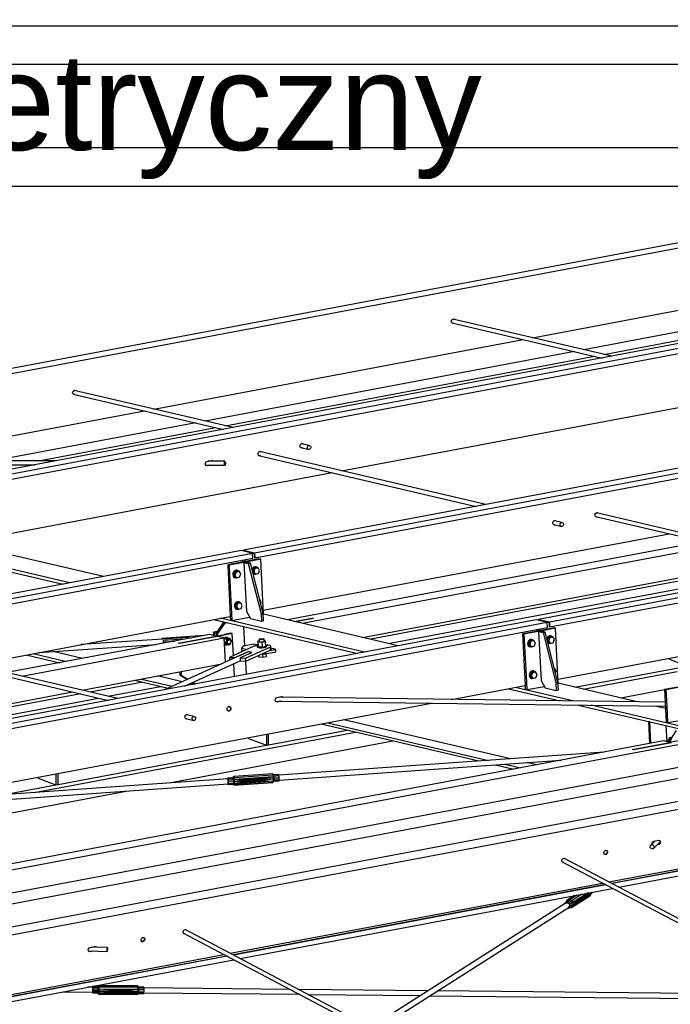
# Paper-space layout 'A0 Advance Steel' of a CAD drawing. Header units: millimetres. Extents: x -21 to 1320, y -7 to 928.
# Tile 57 of 134: x 868 to 902, y 168 to 219. Entities that reach past the tile are written whole.
import ezdxf

# ---------------------------------------------------------------- set-up
doc = ezdxf.new("R2010")
doc.units = ezdxf.units.MM
doc.layers.get('0').update_dxf_attribs({"linetype": 'CONTINUOUS'})
for name, color, linetype in [('AS_Belki', 145, 'CONTINUOUS'), ('AS_Blachy', 30, 'CONTINUOUS'), ('AS_Czesci specjalne', 31, 'CONTINUOUS'), ('AS_Sruby', 9, 'CONTINUOUS')]:
    doc.layers.add(name, color=color, linetype=linetype)
doc.styles.add('Arial', font='arial.ttf', dxfattribs={"height": 150})

psp = doc.layouts.new('A0 Advance Steel')

# ---------------------------------------------------------------- linework, layer by layer
at = {"color": 3, "ltscale": 0.25}
for points in [[(626.671, 210.269), (626.671, 424.869), (970.271, 424.869), (970.271, 210.269), (626.671, 210.269)], [(628.671, 212.269), (628.671, 422.869), (968.271, 422.869), (968.271, 212.269), (628.671, 212.269)], [(615.595, 29.995), (615.595, 218.595), (1093.195, 218.595), (1093.195, 29.995), (615.595, 29.995)], [(617.595, 31.995), (617.595, 216.595), (1091.195, 216.595), (1091.195, 31.995), (617.595, 31.995)]]:
    psp.add_lwpolyline(points, dxfattribs=at)
at = {"layer": 'AS_Belki', "linetype": 'Continuous', "ltscale": 0.25}
for p, q in [((955.269, 212.056), (864.671, 194.988)), ((865.244, 194.854), (955.269, 211.814)), ((865.257, 194.593), (955.269, 211.551)), ((907.399, 208.259), (854.855, 198.36)), ((908.051, 208.106), (854.855, 198.084)), ((955.269, 205.595), (879.952, 191.406)), ((880.526, 191.272), (955.269, 205.353)), ((880.539, 191.011), (955.269, 205.09)), ((894.936, 202.424), (908.051, 204.894)), ((908.309, 203.819), (897.596, 201.8)), ((890.721, 203.267), (890.749, 203.355)), ((890.749, 203.19), (890.721, 203.267)), ((890.746, 203.199), (898.549, 201.37)), ((890.749, 203.355), (890.819, 203.402)), ((890.819, 203.169), (890.749, 203.19)), ((890.81, 203.184), (890.797, 203.176)), ((899.037, 201.462), (890.805, 203.392)), ((890.817, 203.401), (890.865, 203.386)), ((890.819, 203.402), (890.888, 203.381)), ((890.833, 203.179), (890.819, 203.169)), ((890.865, 203.386), (890.869, 203.377)), ((890.888, 203.381), (890.892, 203.372)), ((898.628, 201.558), (908.233, 203.368)), ((875.305, 198.725), (894.448, 202.332)), ((897.108, 201.708), (877.964, 198.102)), ((878.997, 197.86), (898.14, 201.466)), ((871.089, 199.569), (871.118, 199.656)), ((871.118, 199.492), (871.089, 199.569)), ((871.118, 199.656), (871.187, 199.703)), ((879.406, 197.764), (871.173, 199.694)), ((871.186, 199.702), (871.234, 199.688)), ((871.187, 199.703), (871.257, 199.682)), ((871.234, 199.688), (871.237, 199.679)), ((871.257, 199.682), (871.26, 199.673)), ((885.036, 195.522), (908.542, 199.951)), ((871.115, 199.501), (878.918, 197.672)), ((871.187, 199.471), (871.118, 199.492)), ((871.179, 199.486), (871.166, 199.477)), ((871.202, 199.481), (871.187, 199.471)), ((955.269, 199.134), (895.234, 187.824)), ((861.128, 196.054), (874.817, 198.633)), ((895.807, 187.69), (955.269, 198.892)), ((895.821, 187.429), (955.269, 198.629)), ((877.476, 198.01), (867.035, 196.043)), ((869.329, 196.038), (878.509, 197.768)), ((892.506, 193.771), (880.784, 196.519)), ((882.916, 196.735), (883.353, 196.632)), ((883.343, 196.841), (882.965, 196.93)), ((870.236, 196.036), (854.855, 196.067)), ((878.06, 196.013), (878.3, 196.058)), ((878.98, 196.019), (878.105, 196.021)), ((880.735, 196.324), (892.018, 193.679)), ((854.855, 195.858), (869.139, 195.83)), ((877.995, 195.812), (878.991, 195.81)), ((878.212, 195.812), (878.056, 195.783)), ((878.254, 195.812), (878.072, 195.778)), ((865.695, 191.878), (884.548, 195.43)), ((896.443, 192.848), (896.066, 192.937)), ((898.198, 193.153), (909.481, 190.508)), ((909.969, 190.6), (898.247, 193.348)), ((896.016, 192.742), (896.454, 192.639)), ((880.977, 188.296), (902.011, 192.259)), ((870.943, 189.709), (863.472, 191.46)), ((872.688, 190.037), (865.706, 191.674)), ((879.952, 191.406), (879.955, 191.359)), ((879.952, 191.406), (880.526, 191.272)), ((903.746, 191.853), (882.234, 187.8)), ((882.998, 187.621), (904.51, 191.673)), ((879.843, 191.385), (854.855, 186.678)), ((854.855, 186.435), (880.416, 191.251)), ((854.855, 186.172), (880.43, 190.99)), ((863.122, 191.394), (870.592, 189.643)), ((880.416, 191.251), (879.843, 191.385)), ((879.973, 191.369), (879.974, 191.355)), ((879.973, 191.369), (880.508, 191.244)), ((879.978, 190.905), (879.983, 190.811)), ((879.997, 190.908), (880.002, 190.814)), ((880.43, 190.99), (880.416, 191.251)), ((880.508, 191.244), (880.52, 191.015)), ((880.52, 191.015), (880.539, 191.011)), ((880.526, 191.272), (880.539, 191.011)), ((886.115, 186.89), (907.626, 190.943)), ((879.893, 190.794), (879.888, 190.888)), ((865.962, 185.468), (879.266, 187.974)), ((886.225, 186.127), (878.754, 187.878)), ((887.97, 186.455), (880.987, 188.092)), ((882.578, 187.719), (883.494, 187.892)), ((883.571, 187.874), (882.654, 187.701)), ((883.494, 187.892), (883.571, 187.874)), ((895.125, 187.804), (854.855, 180.217)), ((854.855, 179.975), (895.698, 187.669)), ((854.855, 179.711), (895.712, 187.408)), ((878.403, 187.812), (885.874, 186.061)), ((895.698, 187.669), (895.125, 187.804)), ((895.17, 187.304), (895.26, 187.321)), ((895.234, 187.824), (895.237, 187.777)), ((895.234, 187.824), (895.807, 187.69)), ((895.255, 187.787), (895.256, 187.773)), ((895.255, 187.787), (895.79, 187.662)), ((895.26, 187.323), (895.265, 187.229)), ((895.279, 187.327), (895.283, 187.232)), ((895.712, 187.408), (895.698, 187.669)), ((895.79, 187.662), (895.802, 187.433)), ((895.802, 187.433), (895.821, 187.429)), ((895.807, 187.69), (895.821, 187.429)), ((878.181, 187.036), (867.697, 185.061)), ((868.461, 184.882), (878.945, 186.857)), ((877.087, 186.891), (871.516, 186.514)), ((876.562, 186.586), (878.525, 186.956)), ((878.601, 186.938), (876.638, 186.568)), ((878.525, 186.956), (878.181, 187.036)), ((878.945, 186.857), (878.601, 186.938)), ((879.009, 185.602), (878.945, 186.857)), ((895.174, 187.212), (895.17, 187.306)), ((873.433, 183.717), (861.711, 186.464)), ((869.347, 186.105), (875.42, 186.516)), ((876.638, 186.568), (876.562, 186.586)), ((896.259, 184.715), (906.203, 186.588)), ((861.661, 186.27), (872.945, 183.625)), ((868.689, 185.982), (870.424, 185.575)), ((869.04, 186.048), (870.775, 185.641)), ((871.606, 185.798), (870.081, 186.155)), ((880.146, 186.116), (875.854, 184.173)), ((871.578, 184.151), (878.82, 185.516)), ((876.889, 184.368), (879.782, 185.678)), ((897.133, 184.308), (902.946, 185.403)), ((876.77, 184.587), (875.487, 184.888)), ((897.558, 184.208), (902.437, 185.127)), ((874.305, 184.665), (876.042, 184.258)), ((874.656, 184.731), (876.258, 184.356)), ((877.342, 184.453), (877.168, 184.494)), ((890.74, 183.675), (894.548, 184.392)), ((897.027, 183.595), (894.036, 184.296)), ((900.356, 183.552), (896.269, 184.51)), ((854.855, 181.001), (871.09, 184.06)), ((881.685, 183.774), (881.925, 183.819)), ((901.806, 183.534), (881.769, 183.789)), ((893.685, 184.23), (896.358, 183.603)), ((899.505, 183.752), (901.773, 184.179)), ((854.855, 176.914), (889.702, 183.479)), ((881.616, 183.582), (901.816, 183.325)), ((881.869, 183.579), (881.681, 183.544)), ((881.909, 183.579), (881.697, 183.539)), ((897.3, 183.382), (904.012, 181.809)), ((904.012, 181.957), (897.969, 183.374)), ((901.822, 183.208), (901.298, 183.331)), ((877.37, 182.794), (876.992, 182.882)), ((876.943, 182.688), (877.381, 182.585)), ((883.971, 182.4), (892.157, 180.481)), ((884.322, 182.466), (892.642, 180.515)), ((893.794, 180.597), (885.153, 182.622)), ((869.092, 178.845), (885.748, 181.983)), ((881.243, 181.314), (885.323, 182.083)), ((901.715, 181.52), (854.855, 172.692)), ((854.855, 172.369), (902.479, 181.341)), ((870.336, 179.259), (881.134, 181.294)), ((876.098, 179.342), (887.695, 181.527)), ((881.134, 181.294), (881.181, 181.302)), ((881.181, 181.302), (881.243, 181.314)), ((900.096, 181.07), (902.059, 181.439)), ((902.135, 181.422), (900.172, 181.052)), ((902.059, 181.439), (901.715, 181.52)), ((898.64, 180.941), (881.782, 179.745)), ((900.172, 181.052), (900.096, 181.07)), ((904.591, 180.537), (855.096, 171.212)), ((914.269, 180.595), (858.21, 170.034)), ((914.842, 180.293), (858.783, 169.732)), ((881.8, 179.484), (896.41, 180.521)), ((893.015, 180.28), (893.958, 180.059)), ((893.5, 180.314), (894.309, 180.125)), ((895.14, 180.281), (894.652, 180.396)), ((857.691, 171.154), (905.272, 180.118)), ((863.189, 178.164), (879.148, 179.296)), ((879.129, 179.557), (863.875, 178.475)), ((867.561, 178.736), (870.227, 179.239)), ((870.227, 179.239), (870.336, 179.259)), ((859.218, 176.162), (873.868, 178.922)), ((898.886, 174.214), (914.676, 177.189)), ((915.146, 177.166), (899.041, 174.132)), ((915.166, 177.156), (899.06, 174.122)), ((899.407, 173.939), (915.152, 176.906)), ((901.295, 176.337), (901.064, 176.117)), ((901.199, 175.953), (901.541, 176.277)), ((901.231, 176.325), (901.471, 176.37)), ((901.459, 176.145), (901.387, 176.131)), ((901.44, 176.155), (901.405, 176.148)), ((901.513, 176.205), (901.43, 176.153)), ((901.459, 176.145), (901.44, 176.155)), ((896.467, 175.256), (908.975, 168.659)), ((909.302, 168.72), (896.557, 175.442)), ((879.255, 170.515), (898.559, 174.152)), ((898.714, 174.071), (879.41, 170.434)), ((898.733, 174.061), (879.429, 170.424)), ((879.776, 170.241), (899.08, 173.878)), ((896.684, 173.133), (886.533, 166.677)), ((886.803, 166.534), (896.825, 172.908)), ((876.836, 171.557), (889.343, 164.96)), ((889.67, 165.022), (876.926, 171.744)), ((871.916, 170.634), (872.884, 170.613)), ((872.115, 170.63), (871.971, 170.603)), ((871.971, 170.603), (871.99, 170.593)), ((872.179, 170.628), (871.99, 170.593)), ((872.002, 170.819), (872.242, 170.864)), ((872.884, 170.814), (872.074, 170.832)), ((858.618, 166.628), (878.927, 170.454)), ((879.082, 170.372), (859.088, 166.605)), ((859.094, 166.344), (879.448, 170.179)), ((879.101, 170.362), (859.107, 166.595)), ((870.611, 168.514), (872.132, 168.498)), ((872.135, 168.749), (871.873, 168.752)), ((874.786, 168.47), (882.849, 168.386)), ((882.363, 168.642), (874.788, 168.721)), ((889.504, 168.567), (882.816, 168.637)), ((907.485, 168.378), (889.991, 168.562)), ((883.302, 168.381), (889.116, 168.32)), ((889.603, 168.315), (906.223, 168.14))]:
    psp.add_line(p, q, dxfattribs=at)
at = {"layer": 'AS_Belki', "linetype": 'Continuous', "ltscale": 0.25, "extrusion": (0.573065, -0.134322, 0.808427)}
for centre, radius in [((393.132, -658.983, 479.789), 0.107), ((392.234, -670.031, 487.833), 0.107), ((378.991, -658.213, 479.229), 0.12), ((378.093, -656.873, 478.254), 0.107)]:
    psp.add_circle(centre, radius, dxfattribs=at)
at = {"layer": 'AS_Belki', "linetype": 'Continuous', "ltscale": 0.25, "extrusion": (0.967187, -0.001899, 0.254057)}
psp.add_circle((197.64, -223.214, 849.772), 0.107, dxfattribs=at)
at = {"layer": 'AS_Belki', "linetype": 'Continuous', "ltscale": 0.25, "extrusion": (-0.275874, -0.262288, 0.924715)}
psp.add_circle((493.336, 716.07, -294.77), 0.107, dxfattribs=at)
at = {"layer": 'AS_Belki', "linetype": 'Continuous', "ltscale": 0.25, "extrusion": (0.573065, -0.302263, 0.761731)}
for centre in [(574.729, -543.068, 461.909), (559.537, -528.509, 449.525)]:
    psp.add_circle(centre, 0.12, dxfattribs=at)
at = {"layer": 'AS_Belki', "linetype": 'Continuous', "ltscale": 0.25, "extrusion": (0.997846, -0.022324, 0.061693)}
psp.add_circle((190.194, -53.601, 867.193), 0.107, dxfattribs=at)
at = {"layer": 'AS_Belki', "linetype": 'Continuous', "ltscale": 0.25, "extrusion": (-0.573065, 0.134322, -0.808427)}
for centre, start, end in [((-392.234, -657.04, -478.375), 331.6117, 210.2695), ((-392.234, -657.024, -478.364), 171.1627, 210.2696), ((-393.132, -658.681, -479.57), 331.6115, 210.2695), ((-393.132, -658.665, -479.558), 331.6116, 339.5739), ((-393.132, -658.665, -479.558), 171.1627, 210.2695), ((-391.108, -654.981, -476.876), 340.3237, 160.3237), ((-391.206, -655.145, -476.996), 170.3274, 216.7529), ((-391.206, -655.161, -477.007), 160.3237, 214.1619), ((-392.234, -657.024, -478.364), 331.6117, 339.5739), ((-392.234, -669.729, -487.614), 331.6116, 210.2695), ((-392.234, -669.713, -487.602), 171.1627, 210.2695), ((-393.132, -671.37, -488.809), 331.6116, 210.2695), ((-393.132, -671.354, -488.797), 331.6116, 339.574), ((-393.132, -671.354, -488.797), 171.1627, 210.2695), ((-392.234, -669.713, -487.602), 331.6116, 339.5739), ((-380.019, -660.092, -480.597), 340.3237, 160.3237), ((-380.117, -660.256, -480.717), 170.3275, 213.7715), ((-380.117, -660.272, -480.728), 160.3237, 211.3503), ((-378.991, -658.197, -479.217), 171.1628, 339.574), ((-378.093, -656.572, -478.034), 331.6116, 210.2695), ((-378.093, -656.556, -478.023), 171.1627, 210.2696), ((-378.093, -656.556, -478.023), 331.6117, 339.574)]:
    psp.add_arc(centre, 0.12, start, end, dxfattribs=at)
at = {"layer": 'AS_Belki', "linetype": 'Continuous', "ltscale": 0.25, "extrusion": (-0.994486, -0.067231, 0.080487)}
psp.add_arc((-127.175, 71.448, -884.814), 0.133, 122.7088, 168.5315, dxfattribs=at)
at = {"layer": 'AS_Belki', "linetype": 'Continuous', "ltscale": 0.25, "extrusion": (-0.44111, -0.199734, 0.874945)}
psp.add_arc((193.625, 768.721, -425.434), 0.133, 95.9849, 200.8402, dxfattribs=at)
at = {"layer": 'AS_Belki', "linetype": 'Continuous', "ltscale": 0.25, "extrusion": (-0.573065, 0.302263, -0.761731)}
for centre, start, end in [((-576.311, -544.584, -463.198), 51.7123, 148.8074), ((-576.462, -544.713, -463.308), 196.5307, 328.8074), ((-576.462, -544.729, -463.322), 148.8074, 328.8074), ((-574.729, -543.052, -461.895), 196.5308, 2.6225), ((-573.348, -541.745, -460.783), 331.5473, 204.0752), ((-573.348, -541.728, -460.769), 331.5471, 2.6224), ((-573.348, -541.728, -460.769), 196.5308, 204.0752), ((-560.918, -529.832, -450.651), 331.5467, 204.0752), ((-560.918, -529.816, -450.637), 331.5471, 2.6224), ((-560.918, -529.816, -450.637), 196.5308, 204.0752), ((-559.537, -528.492, -449.511), 196.5308, 2.6224), ((-557.804, -526.848, -448.112), 328.8074, 148.8074), ((-557.804, -526.831, -448.098), 328.8074, 2.6225), ((-557.956, -526.993, -448.236), 148.8074, 203.733), ((-557.956, -526.977, -448.222), 196.5308, 209.7558)]:
    psp.add_arc(centre, 0.12, start, end, dxfattribs=at)
at = {"layer": 'AS_Blachy', "linetype": 'Continuous', "ltscale": 0.25}
for p, q in [((880.765, 190.958), (879.129, 190.65)), ((880.842, 190.94), (880.078, 190.796)), ((880.842, 190.94), (880.765, 190.958)), ((880.989, 188.069), (880.842, 190.94)), ((879.129, 190.65), (879.266, 187.974)), ((879.206, 190.632), (879.129, 190.65)), ((879.969, 190.776), (879.206, 190.632)), ((879.206, 190.632), (879.232, 190.11)), ((880.024, 190.786), (879.969, 190.776)), ((879.969, 190.776), (880.099, 188.231)), ((879.969, 190.776), (880.198, 190.722)), ((880.078, 190.796), (880.024, 190.786)), ((880.307, 190.743), (880.078, 190.796)), ((880.198, 190.722), (880.307, 190.743)), ((880.198, 190.722), (880.86, 188.117)), ((880.969, 188.137), (880.307, 190.743)), ((908.055, 190.842), (886.544, 186.79)), ((887.456, 186.576), (908.967, 190.629)), ((879.232, 190.11), (879.316, 188.478)), ((879.316, 188.478), (879.353, 187.761)), ((879.266, 187.974), (879.276, 187.778)), ((879.353, 187.761), (880.266, 187.933)), ((880.099, 188.231), (880.307, 187.86)), ((880.307, 187.86), (880.88, 187.725)), ((880.86, 188.117), (880.969, 188.137)), ((880.86, 188.117), (880.88, 187.725)), ((880.989, 187.746), (880.969, 188.137)), ((880.973, 188.066), (880.989, 188.069)), ((883.571, 187.874), (882.654, 187.701)), ((883.571, 187.874), (883.494, 187.892)), ((878.846, 187.57), (878.528, 187.101)), ((878.963, 187.611), (878.604, 187.083)), ((878.886, 187.629), (878.846, 187.57)), ((879.05, 187.66), (878.886, 187.629)), ((878.963, 187.611), (878.886, 187.629)), ((879.126, 187.642), (878.963, 187.611)), ((879.276, 187.778), (879.353, 187.761)), ((880.024, 186.451), (879.973, 187.444)), ((880.88, 187.725), (880.989, 187.746)), ((896.123, 187.358), (895.36, 187.214)), ((896.047, 187.376), (895.72, 187.314)), ((896.123, 187.358), (896.047, 187.376)), ((896.27, 184.487), (896.123, 187.358)), ((877.924, 186.988), (875.721, 186.839)), ((875.721, 186.839), (875.723, 186.798)), ((875.721, 186.839), (875.74, 186.8)), ((878.409, 187.021), (878.284, 187.012)), ((878.525, 186.956), (878.949, 187.036)), ((878.528, 187.101), (878.535, 186.958)), ((878.604, 187.083), (878.528, 187.101)), ((879.365, 187.082), (878.601, 186.938)), ((878.604, 187.083), (878.61, 186.972)), ((879.288, 187.099), (878.949, 187.036)), ((879.365, 187.082), (879.288, 187.099)), ((879.423, 185.942), (879.365, 187.082)), ((894.738, 187.13), (894.411, 187.068)), ((894.411, 187.068), (894.548, 184.392)), ((894.487, 187.05), (894.411, 187.068)), ((895.251, 187.194), (894.487, 187.05)), ((894.487, 187.05), (894.598, 184.896)), ((895.72, 187.314), (894.738, 187.13)), ((895.36, 187.214), (895.251, 187.194)), ((895.305, 187.204), (895.251, 187.194)), ((895.251, 187.194), (895.381, 184.649)), ((895.251, 187.194), (895.48, 187.14)), ((895.36, 187.214), (895.305, 187.204)), ((895.589, 187.161), (895.36, 187.214)), ((895.48, 187.14), (895.589, 187.161)), ((895.48, 187.14), (896.142, 184.535)), ((896.251, 184.555), (895.589, 187.161)), ((876.912, 186.797), (875.778, 186.721)), ((875.778, 186.721), (875.785, 186.585)), ((875.778, 186.721), (875.807, 186.659)), ((875.807, 186.659), (876.385, 186.698)), ((875.811, 186.59), (875.807, 186.659)), ((876.638, 186.568), (876.562, 186.586)), ((880.489, 186.425), (879.225, 185.852)), ((879.928, 186.433), (879.846, 186.337)), ((879.846, 186.337), (879.853, 186.206)), ((879.846, 186.337), (880.142, 186.268)), ((880.473, 186.536), (879.928, 186.433)), ((880.061, 185.811), (881.192, 186.323)), ((880.707, 186.481), (880.473, 186.536)), ((881.192, 186.323), (881.325, 186.384)), ((881.325, 186.384), (881.333, 186.227)), ((881.38, 186.265), (881.372, 186.421)), ((881.619, 186.267), (881.377, 186.324)), ((879.225, 185.852), (879.232, 185.703)), ((879.225, 185.852), (879.511, 185.838)), ((879.511, 185.838), (880.105, 186.107)), ((879.512, 185.829), (879.511, 185.838)), ((880.368, 186.094), (879.774, 185.825)), ((879.774, 185.825), (879.782, 185.669)), ((879.774, 185.825), (880.061, 185.811)), ((879.853, 186.206), (879.954, 186.183)), ((880.069, 185.655), (880.061, 185.811)), ((880.069, 185.655), (881.333, 186.227)), ((880.105, 186.107), (880.106, 186.098)), ((880.115, 186.102), (880.105, 186.107)), ((880.368, 186.094), (880.359, 186.09)), ((880.901, 186.031), (881.08, 186.034)), ((881.08, 186.034), (881.076, 186.111)), ((881.08, 186.034), (881.626, 186.137)), ((881.281, 186.203), (881.619, 186.267)), ((881.626, 186.137), (881.619, 186.267)), ((902.005, 185.797), (902.026, 185.754)), ((879.479, 184.856), (879.444, 185.525)), ((879.782, 185.669), (880.069, 185.655)), ((880.1, 184.973), (880.065, 185.655)), ((902.026, 185.754), (902.946, 185.403)), ((876.638, 185.105), (876.645, 184.954)), ((876.645, 184.954), (877.039, 184.709)), ((876.722, 184.936), (876.645, 184.954)), ((876.712, 185.119), (876.722, 184.936)), ((876.722, 184.936), (877.066, 184.722)), ((894.598, 184.896), (894.634, 184.179)), ((874.734, 184.565), (872.007, 184.051)), ((872.919, 183.837), (875.646, 184.351)), ((877.293, 184.551), (877.425, 184.469)), ((877.321, 184.563), (877.462, 184.476)), ((894.548, 184.392), (894.558, 184.196)), ((894.634, 184.179), (895.548, 184.351)), ((895.381, 184.649), (895.589, 184.278)), ((895.589, 184.278), (896.162, 184.143)), ((896.142, 184.535), (896.251, 184.555)), ((896.142, 184.535), (896.162, 184.143)), ((896.271, 184.164), (896.251, 184.555)), ((896.255, 184.484), (896.27, 184.487)), ((902.48, 184.284), (901.849, 184.165)), ((902.478, 184.316), (902.072, 184.239)), ((871.519, 183.959), (854.855, 180.82)), ((854.855, 180.434), (872.431, 183.745)), ((894.558, 184.196), (894.634, 184.179)), ((896.162, 184.143), (896.271, 184.164)), ((902.072, 184.239), (901.772, 184.183)), ((901.772, 184.183), (901.859, 182.486)), ((901.849, 184.165), (901.772, 184.183)), ((901.849, 184.165), (901.892, 183.317)), ((901.892, 183.317), (901.936, 182.468)), ((900.941, 182.529), (901, 181.385)), ((901.017, 182.511), (900.941, 182.529)), ((901.074, 181.399), (901.017, 182.511)), ((901.859, 182.486), (901.936, 182.468)), ((901.907, 181.475), (901.864, 182.313)), ((901.936, 182.468), (902.567, 182.587)), ((881.134, 181.865), (881.134, 181.294)), ((881.243, 181.314), (881.243, 181.886)), ((902.38, 182.054), (902.062, 181.584)), ((880.192, 181.688), (880.213, 181.644)), ((880.213, 181.644), (881.134, 181.294)), ((881.134, 181.294), (881.243, 181.314)), ((902.135, 181.422), (900.172, 181.052)), ((902.483, 181.519), (902.059, 181.439)), ((902.062, 181.584), (902.069, 181.441)), ((902.138, 181.566), (902.062, 181.584)), ((900.172, 181.052), (900.096, 181.07)), ((870.227, 179.81), (870.227, 179.239)), ((870.336, 179.259), (870.336, 179.831)), ((869.286, 179.633), (869.307, 179.589)), ((869.307, 179.589), (870.227, 179.239)), ((870.227, 179.239), (870.336, 179.259))]:
    psp.add_line(p, q, dxfattribs=at)
at = {"layer": 'AS_Blachy', "linetype": 'Continuous', "ltscale": 0.25, "extrusion": (0.050137, -0.978882, -0.198184)}
for centre, start, end in [((885.512, -28.089, -138.919), 265.8505, 336.1574), ((888.604, -27.911, -138.038), 206.7969, 237.177), ((888.604, -27.911, -138.038), 283.7428, 26.7865)]:
    psp.add_arc(centre, 0.147, start, end, dxfattribs=at)
at = {"layer": 'AS_Blachy', "linetype": 'Continuous', "ltscale": 0.25, "extrusion": (-0.050137, 0.978882, 0.198184)}
for centre, start, end in [((-889.289, -27.964, 138.302), 295.2954, 333.2083), ((-889.289, -27.964, 138.302), 153.2083, 245.0016), ((-889.289, -27.933, 138.148), 153.2083, 175.7083)]:
    psp.add_arc(centre, 0.467, start, end, dxfattribs=at)
at = {"layer": 'AS_Czesci specjalne', "linetype": 'Continuous', "ltscale": 0.25}
for p, q in [((879.397, 179.609), (879.44, 179.669)), ((879.44, 179.669), (879.43, 179.661)), ((881.453, 179.811), (879.44, 179.669)), ((879.44, 179.669), (879.454, 179.618)), ((879.454, 179.618), (881.466, 179.76)), ((881.479, 179.664), (879.467, 179.521)), ((881.479, 179.664), (880.477, 179.558)), ((881.479, 179.664), (880.508, 179.554)), ((880.535, 179.538), (881.479, 179.664)), ((881.453, 179.811), (881.466, 179.76)), ((881.502, 179.758), (881.453, 179.811)), ((881.466, 179.76), (881.479, 179.664)), ((881.466, 179.76), (881.512, 179.72)), ((881.479, 179.664), (881.488, 179.548)), ((881.479, 179.664), (881.522, 179.649)), ((881.773, 179.777), (881.502, 179.758)), ((881.502, 179.758), (881.512, 179.72)), ((881.512, 179.72), (881.783, 179.739)), ((881.512, 179.72), (881.522, 179.649)), ((881.522, 179.649), (881.793, 179.668)), ((881.783, 179.739), (881.773, 179.777)), ((881.793, 179.668), (881.783, 179.739)), ((881.8, 179.582), (881.793, 179.668)), ((879.118, 179.584), (879.116, 179.556)), ((879.126, 179.589), (879.118, 179.584)), ((879.12, 179.558), (879.127, 179.563)), ((879.128, 179.559), (879.12, 179.558)), ((879.12, 179.558), (879.128, 179.559)), ((879.12, 179.556), (879.12, 179.558)), ((879.397, 179.609), (879.126, 179.589)), ((879.136, 179.552), (879.126, 179.589)), ((879.127, 179.563), (879.136, 179.532)), ((879.134, 179.295), (879.142, 179.263)), ((879.136, 179.552), (879.407, 179.571)), ((879.146, 179.48), (879.136, 179.552)), ((879.136, 179.532), (879.144, 179.472)), ((879.141, 179.289), (879.139, 179.296)), ((879.148, 179.294), (879.141, 179.289)), ((879.142, 179.263), (879.414, 179.282)), ((879.142, 179.263), (879.15, 179.269)), ((879.144, 179.472), (879.149, 179.399)), ((879.146, 179.48), (879.417, 179.499)), ((879.152, 179.394), (879.146, 179.48)), ((879.151, 179.335), (879.148, 179.294)), ((879.149, 179.399), (879.151, 179.335)), ((879.15, 179.269), (879.154, 179.317)), ((879.15, 179.269), (879.422, 179.288)), ((879.152, 179.394), (879.423, 179.414)), ((879.154, 179.317), (879.152, 179.394)), ((879.154, 179.317), (879.425, 179.336)), ((879.43, 179.661), (879.393, 179.608)), ((879.397, 179.609), (879.407, 179.571)), ((879.407, 179.571), (879.454, 179.618)), ((879.407, 179.571), (879.417, 179.499)), ((879.414, 179.282), (879.422, 179.288)), ((879.414, 179.282), (879.463, 179.229)), ((879.417, 179.499), (879.467, 179.521)), ((879.417, 179.499), (879.423, 179.414)), ((879.425, 179.336), (879.422, 179.288)), ((879.422, 179.288), (879.474, 179.237)), ((879.423, 179.414), (879.425, 179.336)), ((879.423, 179.414), (879.476, 179.406)), ((879.425, 179.336), (879.478, 179.302)), ((879.454, 179.618), (879.467, 179.521)), ((879.463, 179.229), (881.475, 179.372)), ((879.474, 179.237), (879.463, 179.229)), ((879.467, 179.521), (880.477, 179.558)), ((879.467, 179.521), (880.447, 179.55)), ((879.467, 179.521), (880.422, 179.53)), ((879.467, 179.521), (879.476, 179.406)), ((879.474, 179.237), (881.486, 179.38)), ((879.478, 179.302), (879.474, 179.237)), ((880.422, 179.53), (879.476, 179.406)), ((880.407, 179.502), (879.476, 179.406)), ((879.476, 179.406), (880.403, 179.471)), ((879.476, 179.406), (880.41, 179.442)), ((879.476, 179.406), (880.428, 179.419)), ((879.476, 179.406), (879.478, 179.302)), ((879.478, 179.302), (881.491, 179.444)), ((880.428, 179.419), (879.478, 179.302)), ((880.454, 179.405), (879.478, 179.302)), ((879.478, 179.302), (880.485, 179.402)), ((880.403, 179.471), (880.407, 179.502)), ((880.41, 179.442), (880.403, 179.471)), ((880.418, 179.469), (880.404, 179.481)), ((880.418, 179.469), (880.404, 179.477)), ((880.404, 179.468), (880.418, 179.469)), ((880.408, 179.486), (880.405, 179.488)), ((880.405, 179.461), (880.449, 179.464)), ((880.449, 179.464), (880.406, 179.459)), ((880.407, 179.502), (880.422, 179.53)), ((880.418, 179.469), (880.408, 179.486)), ((880.439, 179.482), (880.408, 179.486)), ((880.418, 179.436), (880.408, 179.449)), ((880.409, 179.447), (880.428, 179.419)), ((880.41, 179.442), (880.428, 179.419)), ((880.439, 179.482), (880.418, 179.469)), ((880.449, 179.464), (880.418, 179.469)), ((880.428, 179.419), (880.418, 179.436)), ((880.454, 179.405), (880.418, 179.436)), ((880.444, 179.423), (880.418, 179.436)), ((880.422, 179.53), (880.447, 179.55)), ((880.428, 179.419), (880.454, 179.405)), ((880.469, 179.491), (880.439, 179.482)), ((880.439, 179.482), (880.449, 179.464)), ((880.454, 179.405), (880.444, 179.423)), ((880.474, 179.42), (880.444, 179.423)), ((880.447, 179.55), (880.477, 179.558)), ((880.469, 179.491), (880.449, 179.464)), ((880.479, 179.473), (880.449, 179.464)), ((880.449, 179.464), (880.548, 179.472)), ((880.449, 179.464), (880.546, 179.467)), ((880.474, 179.42), (880.454, 179.405)), ((880.454, 179.405), (880.485, 179.402)), ((880.493, 179.511), (880.469, 179.491)), ((880.503, 179.493), (880.469, 179.491)), ((880.469, 179.491), (880.479, 179.473)), ((880.505, 179.427), (880.474, 179.42)), ((880.474, 179.42), (880.485, 179.402)), ((880.474, 179.42), (880.515, 179.409)), ((880.477, 179.558), (880.508, 179.554)), ((880.503, 179.493), (880.479, 179.473)), ((880.479, 179.473), (880.549, 179.478)), ((880.485, 179.402), (881.491, 179.444)), ((880.485, 179.402), (880.515, 179.409)), ((880.508, 179.538), (880.493, 179.511)), ((880.493, 179.511), (880.518, 179.521)), ((880.493, 179.511), (880.503, 179.493)), ((880.518, 179.521), (880.503, 179.493)), ((880.552, 179.496), (880.503, 179.493)), ((880.531, 179.444), (880.505, 179.427)), ((880.505, 179.427), (880.515, 179.409)), ((880.505, 179.427), (880.54, 179.427)), ((880.508, 179.554), (880.535, 179.538)), ((880.51, 179.552), (880.508, 179.538)), ((880.518, 179.548), (880.508, 179.538)), ((880.508, 179.538), (880.518, 179.521)), ((880.515, 179.409), (881.491, 179.444)), ((880.515, 179.409), (880.54, 179.427)), ((880.521, 179.546), (880.518, 179.521)), ((880.518, 179.521), (880.545, 179.524)), ((880.546, 179.522), (880.518, 179.521)), ((880.547, 179.469), (880.531, 179.444)), ((880.531, 179.444), (880.54, 179.427)), ((881.488, 179.548), (880.535, 179.538)), ((880.535, 179.538), (880.554, 179.513)), ((880.54, 179.427), (881.488, 179.548)), ((880.547, 179.469), (880.54, 179.427)), ((880.54, 179.427), (880.557, 179.453)), ((880.54, 179.427), (881.491, 179.444)), ((880.546, 179.523), (880.552, 179.499)), ((880.552, 179.499), (880.547, 179.469)), ((880.547, 179.469), (880.557, 179.453)), ((880.552, 179.499), (880.554, 179.513)), ((880.557, 179.453), (880.552, 179.499)), ((880.552, 179.499), (880.562, 179.483)), ((880.554, 179.513), (881.488, 179.548)), ((880.562, 179.483), (880.554, 179.513)), ((880.557, 179.453), (881.488, 179.548)), ((880.557, 179.453), (880.562, 179.483)), ((880.562, 179.483), (881.488, 179.548)), ((881.475, 179.372), (881.486, 179.38)), ((881.491, 179.444), (881.486, 179.38)), ((881.486, 179.38), (881.526, 179.438)), ((881.488, 179.548), (881.528, 179.563)), ((881.488, 179.548), (881.491, 179.444)), ((881.491, 179.444), (881.53, 179.486)), ((881.522, 179.649), (881.528, 179.563)), ((881.523, 179.432), (881.79, 179.451)), ((881.53, 179.486), (881.526, 179.438)), ((881.526, 179.438), (881.798, 179.457)), ((881.528, 179.563), (881.8, 179.582)), ((881.528, 179.563), (881.53, 179.486)), ((881.53, 179.486), (881.801, 179.505)), ((881.79, 179.451), (881.798, 179.457)), ((881.798, 179.457), (881.801, 179.505)), ((881.801, 179.505), (881.8, 179.582)), ((897.485, 173.577), (896.981, 173.257)), ((897.791, 173.635), (897.051, 173.164)), ((897.818, 173.64), (897.51, 173.415)), ((897.823, 173.641), (897.525, 173.417)), ((897.535, 173.301), (897.966, 173.621)), ((897.833, 173.643), (897.54, 173.407)), ((897.966, 173.621), (897.54, 173.407)), ((897.966, 173.621), (897.548, 173.329)), ((897.966, 173.621), (897.551, 173.387)), ((897.966, 173.621), (897.554, 173.359)), ((897.933, 173.521), (897.966, 173.621)), ((897.956, 173.591), (897.973, 173.602)), ((897.966, 173.621), (897.957, 173.666)), ((897.972, 173.669), (897.958, 173.66)), ((898.031, 173.648), (897.96, 173.603)), ((897.973, 173.602), (898.031, 173.648)), ((898.031, 173.648), (898.042, 173.682)), ((896.604, 173.111), (896.593, 173.076)), ((896.662, 173.157), (896.604, 173.111)), ((896.634, 173.102), (896.673, 173.133)), ((896.783, 173.234), (896.662, 173.157)), ((896.738, 173.162), (896.662, 173.157)), ((896.673, 173.133), (896.737, 173.137)), ((896.702, 173.238), (896.679, 173.168)), ((896.78, 173.3), (896.702, 173.238)), ((896.722, 173.195), (896.702, 173.238)), ((896.737, 173.137), (896.798, 173.106)), ((896.858, 173.239), (896.738, 173.162)), ((896.811, 173.125), (896.738, 173.162)), ((897.103, 173.505), (896.78, 173.3)), ((896.78, 173.3), (896.882, 173.306)), ((896.783, 173.234), (896.78, 173.3)), ((896.858, 173.239), (896.783, 173.234)), ((896.798, 173.106), (896.842, 173.048)), ((896.932, 173.202), (896.811, 173.125)), ((896.863, 173.056), (896.811, 173.125)), ((896.842, 173.048), (896.855, 172.979)), ((896.882, 173.306), (896.858, 173.239)), ((896.932, 173.202), (896.858, 173.239)), ((896.984, 173.133), (896.863, 173.056)), ((896.879, 172.974), (896.863, 173.056)), ((896.999, 173.05), (896.879, 172.974)), ((897.233, 173.53), (896.882, 173.306)), ((896.882, 173.306), (896.981, 173.257)), ((896.981, 173.257), (896.932, 173.202)), ((896.984, 173.133), (896.932, 173.202)), ((896.962, 172.891), (897.856, 173.459)), ((896.975, 172.976), (896.999, 173.05)), ((896.981, 173.257), (897.051, 173.164)), ((897.051, 173.164), (896.984, 173.133)), ((896.999, 173.05), (896.984, 173.133)), ((897.072, 173.052), (896.999, 173.05)), ((897.039, 172.952), (897.933, 173.521)), ((897.485, 173.269), (897.039, 172.952)), ((897.502, 173.264), (897.039, 172.952)), ((897.491, 173.261), (897.039, 172.952)), ((897.072, 173.052), (897.039, 172.952)), ((897.51, 173.415), (897.051, 173.164)), ((897.498, 173.4), (897.051, 173.164)), ((897.051, 173.164), (897.49, 173.375)), ((897.051, 173.164), (897.072, 173.052)), ((897.49, 173.375), (897.072, 173.052)), ((897.486, 173.345), (897.072, 173.052)), ((897.484, 173.314), (897.072, 173.052)), ((897.072, 173.052), (897.483, 173.287)), ((897.072, 173.052), (897.485, 173.269)), ((897.483, 173.287), (897.484, 173.314)), ((897.483, 173.298), (897.535, 173.301)), ((897.485, 173.269), (897.483, 173.287)), ((897.518, 173.278), (897.483, 173.286)), ((897.484, 173.314), (897.486, 173.345)), ((897.484, 173.311), (897.535, 173.301)), ((897.484, 173.272), (897.502, 173.264)), ((897.535, 173.301), (897.485, 173.335)), ((897.491, 173.261), (897.485, 173.269)), ((897.486, 173.345), (897.49, 173.375)), ((897.486, 173.342), (897.548, 173.329)), ((897.486, 173.268), (897.502, 173.264)), ((897.548, 173.329), (897.489, 173.368)), ((897.49, 173.375), (897.498, 173.4)), ((897.554, 173.359), (897.49, 173.373)), ((897.491, 173.377), (897.551, 173.387)), ((897.491, 173.261), (897.502, 173.264)), ((897.551, 173.387), (897.497, 173.398)), ((897.498, 173.4), (897.51, 173.415)), ((897.502, 173.264), (897.933, 173.521)), ((897.54, 173.407), (897.502, 173.405)), ((897.502, 173.264), (897.518, 173.278)), ((897.54, 173.407), (897.509, 173.414)), ((897.51, 173.415), (897.525, 173.417)), ((897.933, 173.521), (897.518, 173.278)), ((897.518, 173.278), (897.535, 173.301)), ((897.54, 173.407), (897.525, 173.417)), ((897.933, 173.521), (897.535, 173.301)), ((897.535, 173.301), (897.548, 173.329)), ((897.551, 173.387), (897.54, 173.407)), ((897.548, 173.329), (897.554, 173.359)), ((897.554, 173.359), (897.551, 173.387)), ((897.856, 173.459), (897.933, 173.521)), ((896.732, 172.849), (896.797, 172.854)), ((896.786, 172.878), (896.776, 172.877)), ((896.835, 172.916), (896.786, 172.878)), ((896.797, 172.854), (896.918, 172.93)), ((896.797, 172.854), (896.855, 172.899)), ((896.855, 172.979), (896.835, 172.916)), ((896.851, 172.888), (896.859, 172.884)), ((896.975, 172.976), (896.855, 172.899)), ((896.855, 172.899), (896.879, 172.974)), ((896.856, 172.891), (896.859, 172.884)), ((896.859, 172.884), (896.962, 172.891)), ((896.918, 172.93), (896.975, 172.976)), ((896.962, 172.891), (896.918, 172.93)), ((897.039, 172.952), (896.962, 172.891)), ((897.039, 172.952), (896.975, 172.976)), ((872.113, 168.498), (872.118, 168.467)), ((872.125, 168.788), (872.115, 168.751)), ((872.115, 168.751), (872.115, 168.749)), ((872.118, 168.467), (872.129, 168.46)), ((872.12, 168.492), (872.119, 168.498)), ((872.128, 168.486), (872.12, 168.492)), ((872.12, 168.492), (872.13, 168.492)), ((872.122, 168.749), (872.125, 168.761)), ((872.135, 168.78), (872.125, 168.788)), ((872.396, 168.785), (872.125, 168.788)), ((872.125, 168.761), (872.134, 168.755)), ((872.136, 168.517), (872.128, 168.486)), ((872.138, 168.496), (872.129, 168.46)), ((872.129, 168.46), (872.4, 168.457)), ((872.134, 168.755), (872.14, 168.714)), ((872.143, 168.731), (872.135, 168.78)), ((872.135, 168.78), (872.406, 168.777)), ((872.142, 168.576), (872.136, 168.517)), ((872.138, 168.496), (872.145, 168.567)), ((872.41, 168.494), (872.138, 168.496)), ((872.14, 168.714), (872.143, 168.648)), ((872.143, 168.648), (872.142, 168.576)), ((872.147, 168.653), (872.143, 168.731)), ((872.414, 168.728), (872.143, 168.731)), ((872.145, 168.567), (872.147, 168.653)), ((872.416, 168.564), (872.145, 168.567)), ((872.418, 168.65), (872.147, 168.653)), ((872.395, 168.457), (872.433, 168.409)), ((872.442, 168.841), (872.396, 168.785)), ((872.406, 168.777), (872.396, 168.785)), ((872.4, 168.457), (872.41, 168.494)), ((872.447, 168.399), (872.4, 168.457)), ((872.406, 168.777), (872.456, 168.832)), ((872.414, 168.728), (872.406, 168.777)), ((872.41, 168.494), (872.416, 168.564)), ((872.46, 168.449), (872.41, 168.494)), ((872.466, 168.765), (872.414, 168.728)), ((872.418, 168.65), (872.414, 168.728)), ((872.416, 168.564), (872.418, 168.65)), ((872.469, 168.544), (872.416, 168.564)), ((872.471, 168.66), (872.418, 168.65)), ((872.456, 168.832), (872.442, 168.841)), ((874.454, 168.82), (872.442, 168.841)), ((872.447, 168.399), (872.46, 168.449)), ((872.466, 168.765), (872.456, 168.832)), ((872.456, 168.832), (874.468, 168.811)), ((872.46, 168.449), (872.469, 168.544)), ((873.415, 168.483), (872.46, 168.449)), ((872.46, 168.449), (873.439, 168.469)), ((872.46, 168.449), (873.469, 168.463)), ((872.46, 168.449), (874.472, 168.428)), ((872.471, 168.66), (872.466, 168.765)), ((874.479, 168.744), (872.466, 168.765)), ((872.469, 168.544), (872.471, 168.66)), ((873.421, 168.59), (872.469, 168.544)), ((873.403, 168.564), (872.469, 168.544)), ((872.469, 168.544), (873.415, 168.483)), ((873.4, 168.506), (872.469, 168.544)), ((873.395, 168.534), (872.469, 168.544)), ((873.421, 168.59), (872.471, 168.66)), ((873.447, 168.608), (872.471, 168.66)), ((873.477, 168.614), (872.471, 168.66)), ((874.483, 168.639), (872.471, 168.66)), ((873.395, 168.534), (873.403, 168.564)), ((873.4, 168.506), (873.395, 168.534)), ((873.406, 168.514), (873.397, 168.526)), ((873.398, 168.52), (873.415, 168.483)), ((873.4, 168.506), (873.415, 168.483)), ((873.523, 168.519), (873.401, 168.52)), ((873.403, 168.564), (873.421, 168.59)), ((873.415, 168.483), (873.406, 168.514)), ((873.406, 168.514), (873.439, 168.469)), ((873.429, 168.5), (873.406, 168.514)), ((873.434, 168.573), (873.409, 168.573)), ((873.41, 168.574), (873.434, 168.573)), ((873.413, 168.579), (873.434, 168.573)), ((873.415, 168.483), (873.439, 168.469)), ((873.421, 168.59), (873.447, 168.608)), ((873.434, 168.573), (873.427, 168.594)), ((873.439, 168.469), (873.429, 168.5)), ((873.459, 168.496), (873.429, 168.5)), ((873.453, 168.609), (873.434, 168.573)), ((873.465, 168.58), (873.434, 168.573)), ((873.434, 168.573), (873.544, 168.568)), ((873.434, 168.573), (873.543, 168.573)), ((873.439, 168.469), (873.459, 168.496)), ((873.439, 168.469), (873.469, 168.463)), ((873.447, 168.608), (873.477, 168.614)), ((873.465, 168.58), (873.455, 168.609)), ((873.49, 168.599), (873.459, 168.61)), ((873.49, 168.5), (873.459, 168.496)), ((873.469, 168.463), (873.459, 168.496)), ((873.5, 168.468), (873.459, 168.496)), ((873.49, 168.599), (873.465, 168.58)), ((873.539, 168.58), (873.465, 168.58)), ((873.469, 168.463), (873.5, 168.468)), ((874.472, 168.428), (873.469, 168.463)), ((874.483, 168.639), (873.477, 168.614)), ((873.477, 168.614), (873.508, 168.607)), ((873.486, 168.612), (873.49, 168.599)), ((873.497, 168.61), (873.49, 168.599)), ((873.519, 168.599), (873.49, 168.599)), ((873.518, 168.512), (873.49, 168.5)), ((873.5, 168.468), (873.49, 168.5)), ((873.49, 168.5), (873.527, 168.482)), ((873.5, 168.468), (873.527, 168.482)), ((874.472, 168.428), (873.5, 168.468)), ((873.508, 168.607), (874.483, 168.639)), ((873.508, 168.607), (873.533, 168.589)), ((873.537, 168.534), (873.518, 168.512)), ((873.527, 168.482), (873.518, 168.512)), ((873.537, 168.534), (873.527, 168.482)), ((873.527, 168.482), (874.481, 168.523)), ((873.527, 168.482), (873.546, 168.505)), ((874.472, 168.428), (873.527, 168.482)), ((873.533, 168.589), (874.483, 168.639)), ((873.533, 168.589), (873.55, 168.562)), ((874.481, 168.523), (873.533, 168.589)), ((873.545, 168.561), (873.537, 168.534)), ((873.546, 168.505), (873.537, 168.534)), ((873.543, 168.572), (873.545, 168.561)), ((873.55, 168.562), (873.545, 168.561)), ((873.545, 168.561), (873.546, 168.505)), ((873.554, 168.533), (873.545, 168.561)), ((873.546, 168.505), (873.554, 168.533)), ((873.546, 168.505), (874.481, 168.523)), ((873.554, 168.533), (873.55, 168.562)), ((874.481, 168.523), (873.55, 168.562)), ((874.481, 168.523), (873.554, 168.533)), ((874.468, 168.811), (874.454, 168.82)), ((874.459, 168.378), (874.505, 168.435)), ((874.479, 168.744), (874.468, 168.811)), ((874.511, 168.756), (874.468, 168.811)), ((874.472, 168.428), (874.481, 168.523)), ((874.514, 168.471), (874.472, 168.428)), ((874.483, 168.639), (874.479, 168.744)), ((874.519, 168.706), (874.479, 168.744)), ((874.481, 168.523), (874.483, 168.639)), ((874.521, 168.542), (874.481, 168.523)), ((874.523, 168.628), (874.483, 168.639)), ((874.505, 168.435), (874.514, 168.471)), ((874.505, 168.435), (874.776, 168.432)), ((874.772, 168.76), (874.506, 168.763)), ((874.511, 168.756), (874.519, 168.706)), ((874.511, 168.756), (874.783, 168.753)), ((874.514, 168.471), (874.521, 168.542)), ((874.786, 168.469), (874.514, 168.471)), ((874.523, 168.628), (874.519, 168.706)), ((874.791, 168.703), (874.519, 168.706)), ((874.521, 168.542), (874.523, 168.628)), ((874.792, 168.539), (874.521, 168.542)), ((874.794, 168.625), (874.523, 168.628)), ((874.783, 168.753), (874.772, 168.76)), ((874.776, 168.432), (874.786, 168.469)), ((874.791, 168.703), (874.783, 168.753)), ((874.786, 168.469), (874.792, 168.539)), ((874.794, 168.625), (874.791, 168.703)), ((874.792, 168.539), (874.794, 168.625)), ((872.433, 168.409), (872.447, 168.399)), ((872.447, 168.399), (874.459, 168.378)), ((874.459, 168.378), (874.472, 168.428))]:
    psp.add_line(p, q, dxfattribs=at)
at = {"layer": 'AS_Sruby', "linetype": 'Continuous', "ltscale": 0.25}
for p, q in [((880.483, 190.488), (880.418, 190.324)), ((880.629, 190.516), (880.483, 190.488)), ((880.483, 190.488), (880.56, 190.471)), ((880.495, 190.306), (880.56, 190.471)), ((880.56, 190.471), (880.706, 190.498)), ((880.617, 190.544), (880.594, 190.549)), ((880.706, 190.498), (880.629, 190.516)), ((880.786, 190.361), (880.706, 190.498)), ((879.502, 190.304), (879.437, 190.139)), ((879.437, 190.139), (879.517, 190.001)), ((879.437, 190.139), (879.513, 190.121)), ((879.648, 190.331), (879.502, 190.304)), ((879.502, 190.304), (879.578, 190.286)), ((879.506, 189.979), (879.529, 189.973)), ((879.513, 190.121), (879.578, 190.286)), ((879.594, 189.983), (879.513, 190.121)), ((879.517, 190.001), (879.594, 189.983)), ((879.578, 190.286), (879.724, 190.313)), ((879.594, 189.983), (879.74, 190.011)), ((879.636, 190.359), (879.613, 190.364)), ((879.724, 190.313), (879.648, 190.331)), ((879.805, 190.176), (879.724, 190.313)), ((879.74, 190.011), (879.805, 190.176)), ((880.418, 190.324), (880.499, 190.186)), ((880.418, 190.324), (880.495, 190.306)), ((880.488, 190.164), (880.511, 190.158)), ((880.575, 190.168), (880.495, 190.306)), ((880.499, 190.186), (880.575, 190.168)), ((880.575, 190.168), (880.721, 190.196)), ((880.721, 190.196), (880.786, 190.361)), ((880.789, 188.867), (880.784, 188.868)), ((880.784, 188.866), (880.789, 188.867)), ((880.87, 188.729), (880.789, 188.867)), ((879.585, 188.672), (879.52, 188.507)), ((879.52, 188.507), (879.601, 188.37)), ((879.52, 188.507), (879.597, 188.489)), ((879.731, 188.7), (879.585, 188.672)), ((879.585, 188.672), (879.662, 188.654)), ((879.59, 188.347), (879.613, 188.342)), ((879.597, 188.489), (879.662, 188.654)), ((879.677, 188.352), (879.597, 188.489)), ((879.601, 188.37), (879.677, 188.352)), ((879.662, 188.654), (879.808, 188.682)), ((879.677, 188.352), (879.823, 188.379)), ((879.719, 188.727), (879.696, 188.733)), ((879.808, 188.682), (879.731, 188.7)), ((879.888, 188.544), (879.808, 188.682)), ((879.823, 188.379), (879.888, 188.544)), ((880.839, 188.651), (880.87, 188.729)), ((878.584, 187.187), (878.402, 187.152)), ((878.402, 187.152), (878.41, 186.989)), ((878.422, 187.109), (878.402, 187.152)), ((878.41, 186.989), (878.414, 186.982)), ((878.422, 187.109), (878.429, 186.978)), ((878.531, 187.105), (878.422, 187.109)), ((878.587, 187.187), (878.584, 187.187)), ((878.985, 186.823), (878.951, 186.739)), ((879.13, 186.851), (878.985, 186.823)), ((878.985, 186.823), (879.098, 186.797)), ((879.119, 186.879), (879.096, 186.884)), ((879.098, 186.797), (879.244, 186.824)), ((879.244, 186.824), (879.13, 186.851)), ((879.324, 186.687), (879.244, 186.824)), ((895.765, 186.907), (895.7, 186.742)), ((895.911, 186.934), (895.765, 186.907)), ((895.765, 186.907), (895.841, 186.889)), ((895.776, 186.724), (895.841, 186.889)), ((895.841, 186.889), (895.987, 186.916)), ((895.899, 186.962), (895.876, 186.967)), ((895.987, 186.916), (895.911, 186.934)), ((896.068, 186.779), (895.987, 186.916)), ((878.956, 186.65), (879.032, 186.632)), ((878.959, 186.592), (879, 186.521)), ((878.989, 186.499), (879.012, 186.493)), ((879, 186.521), (879.113, 186.495)), ((879.032, 186.632), (879.098, 186.797)), ((879.113, 186.495), (879.032, 186.632)), ((879.113, 186.495), (879.259, 186.522)), ((879.15, 186.557), (879.182, 186.549)), ((879.239, 186.755), (879.207, 186.762)), ((879.259, 186.522), (879.324, 186.687)), ((880.659, 186.435), (880.661, 186.395)), ((880.759, 186.699), (880.696, 186.688)), ((880.696, 186.688), (880.708, 186.453)), ((880.711, 186.645), (880.696, 186.688)), ((880.708, 186.453), (880.723, 186.41)), ((880.723, 186.41), (880.711, 186.645)), ((880.908, 186.636), (880.711, 186.645)), ((880.723, 186.41), (880.92, 186.401)), ((880.754, 186.791), (880.76, 186.674)), ((881.09, 186.669), (880.908, 186.636)), ((880.908, 186.636), (880.92, 186.401)), ((880.92, 186.401), (881.102, 186.434)), ((881.026, 186.683), (881.02, 186.801)), ((881.076, 186.712), (881.025, 186.714)), ((881.09, 186.669), (881.076, 186.712)), ((881.102, 186.434), (881.09, 186.669)), ((881.153, 186.413), (881.151, 186.452)), ((894.783, 186.722), (894.718, 186.557)), ((894.718, 186.557), (894.799, 186.419)), ((894.718, 186.557), (894.795, 186.539)), ((894.929, 186.749), (894.783, 186.722)), ((894.783, 186.722), (894.86, 186.704)), ((894.788, 186.397), (894.811, 186.391)), ((894.795, 186.539), (894.86, 186.704)), ((894.875, 186.401), (894.795, 186.539)), ((894.799, 186.419), (894.875, 186.401)), ((894.86, 186.704), (895.006, 186.731)), ((894.875, 186.401), (895.021, 186.429)), ((894.917, 186.777), (894.895, 186.782)), ((895.006, 186.731), (894.929, 186.749)), ((895.086, 186.594), (895.006, 186.731)), ((895.021, 186.429), (895.086, 186.594)), ((895.7, 186.742), (895.781, 186.604)), ((895.7, 186.742), (895.776, 186.724)), ((895.769, 186.582), (895.792, 186.576)), ((895.857, 186.586), (895.776, 186.724)), ((895.781, 186.604), (895.857, 186.586)), ((895.857, 186.586), (896.003, 186.614)), ((896.003, 186.614), (896.068, 186.779)), ((880.731, 185.954), (880.732, 185.925)), ((880.732, 185.925), (880.747, 185.881)), ((880.747, 185.881), (880.743, 185.96)), ((880.747, 185.881), (880.947, 185.871)), ((880.939, 186.03), (880.947, 185.871)), ((880.947, 185.871), (881.133, 185.905)), ((881.133, 185.905), (881.126, 186.042)), ((896.071, 185.285), (896.065, 185.286)), ((896.066, 185.284), (896.071, 185.285)), ((896.152, 185.147), (896.071, 185.285)), ((894.867, 185.09), (894.802, 184.925)), ((894.802, 184.925), (894.883, 184.788)), ((894.802, 184.925), (894.878, 184.907)), ((895.013, 185.118), (894.867, 185.09)), ((894.867, 185.09), (894.943, 185.072)), ((894.871, 184.765), (894.894, 184.76)), ((894.878, 184.907), (894.943, 185.072)), ((894.959, 184.77), (894.878, 184.907)), ((894.883, 184.788), (894.959, 184.77)), ((894.943, 185.072), (895.089, 185.1)), ((894.959, 184.77), (895.105, 184.797)), ((895.001, 185.145), (894.978, 185.151)), ((895.089, 185.1), (895.013, 185.118)), ((895.17, 184.962), (895.089, 185.1)), ((895.105, 184.797), (895.17, 184.962)), ((896.121, 185.069), (896.152, 185.147)), ((902.009, 181.564), (901.942, 181.551)), ((901.942, 181.551), (901.946, 181.466)), ((901.966, 181.508), (901.942, 181.551)), ((901.966, 181.508), (901.968, 181.461)), ((902.066, 181.505), (901.966, 181.508)), ((902.004, 181.651), (902.01, 181.533))]:
    psp.add_line(p, q, dxfattribs=at)
at = {"layer": 'AS_Sruby', "linetype": 'Continuous', "ltscale": 0.25, "extrusion": (-0.050137, 0.978882, 0.198184)}
psp.add_circle((-889.289, -28.042, 138.686), 0.133, dxfattribs=at)
at = {"layer": 'AS_Sruby', "linetype": 'Continuous', "ltscale": 0.25, "extrusion": (0.573065, -0.134322, 0.808427)}
psp.add_circle((382.369, -657.587, 478.773), 0.107, dxfattribs=at)
for centre, radius, start, end in [((385.876, -657.212, 478.5), 0.2, 357.1763, 177.1763), ((386.28, -657.95, 479.038), 0.2, 357.1763, 83.4571), ((386.28, -657.95, 479.038), 0.2, 161.9719, 177.1763), ((384.306, -657.579, 478.767), 0.2, 357.1763, 177.1763), ((382.369, -657.447, 478.671), 0.2, 357.1763, 52.236), ((386.28, -670.639, 488.276), 0.2, 357.1763, 83.4571), ((382.369, -657.447, 478.671), 0.2, 167.1166, 177.1763), ((382.369, -657.56, 478.754), 0.107, 357.1763, 177.1763), ((385.876, -669.901, 487.739), 0.2, 357.1763, 177.1763), ((386.28, -670.639, 488.276), 0.2, 161.972, 177.1763), ((384.306, -670.268, 488.006), 0.2, 357.1763, 177.1763)]:
    psp.add_arc(centre, radius, start, end, dxfattribs=at)
at = {"layer": 'AS_Sruby', "linetype": 'Continuous', "ltscale": 0.25, "extrusion": (-0.573065, 0.134322, -0.808427)}
for centre, start, end in [((-385.876, -657.231, -478.514), 320.1412, 208.2937), ((-386.28, -657.969, -479.052), 83.6363, 208.2937), ((-386.28, -657.969, -479.052), 320.1412, 31.1497), ((-384.306, -657.598, -478.781), 320.1412, 208.2937), ((-382.369, -657.466, -478.685), 117.7517, 208.2937), ((-386.28, -670.658, -488.29), 83.6363, 208.2937), ((-382.369, -657.466, -478.685), 331.6721, 22.8956), ((-385.876, -669.92, -487.753), 320.1412, 208.2937), ((-386.28, -670.658, -488.29), 320.1412, 31.1497), ((-384.306, -670.287, -488.02), 320.1413, 208.2937)]:
    psp.add_arc(centre, 0.2, start, end, dxfattribs=at)
at = {"layer": 'AS_Sruby', "linetype": 'Continuous', "ltscale": 0.25, "extrusion": (-0.050137, 0.978882, 0.198184)}
for centre, radius, start, end in [((-887.027, -28.101, 138.981), 0.247, 325.4193, 337.0366), ((-889.289, -27.972, 138.34), 0.247, 322.7442, 217.0293), ((-889.289, -27.964, 138.302), 0.247, 355.7083, 175.7083), ((-889.289, -28.018, 138.571), 0.133, 355.7083, 175.7083), ((-889.289, -27.899, 137.982), 0.247, 82.277, 100.1639), ((-910.248, -26.81, 132.594), 0.133, 272.0095, 71.0081), ((-910.248, -26.786, 132.479), 0.133, 5.658, 53.4461)]:
    psp.add_arc(centre, radius, start, end, dxfattribs=at)

# ---------------------------------------------------------------- texts
at = {"color": 84, "style": 'Arial'}
psp.add_text('Widok aksonometryczny', height=5, dxfattribs=at).set_placement((816.616, 212.15))

doc.saveas('drawing.dxf')
